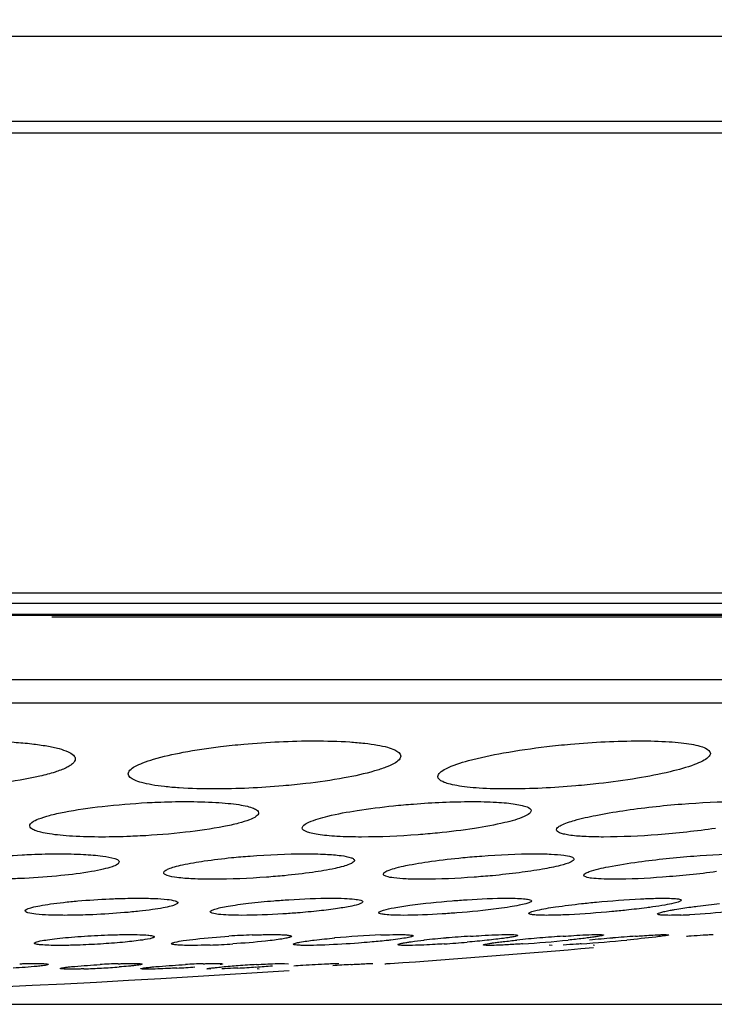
# Model space of a CAD drawing. Header units: millimetres. Extents: x 537 to 2248, y 801 to 1949.
# Tile 33 of 80: x 859 to 871, y 1464 to 1482. Entities that reach past the tile are written whole.
import ezdxf

# ---------------------------------------------------------------- set-up
doc = ezdxf.new("R2010")
doc.units = ezdxf.units.MM
doc.header["$LTSCALE"] = 16.335
doc.header["$PDMODE"] = 3
doc.header["$PDSIZE"] = 0.3125
doc.layers.get('0').update_dxf_attribs({"linetype": 'CONTINUOUS'})
doc.layers.get('Defpoints').update_dxf_attribs({"linetype": 'CONTINUOUS'})
doc.layers.add('02___PRT_ALL_AXES', color=7, linetype='CONTINUOUS')
doc.styles.get("Standard").update_dxf_attribs({"font": 'SimSun Regular.ttf', "width": 0.8})
doc.dimstyles.new('DIMSTYLE_1', dxfattribs={"dimtxt": 15, "dimasz": 10, "dimexe": 0.18, "dimexo": 0.0625, "dimgap": 0.09, "dimtad": 1, "dimdec": 1, "dimdsep": 46, "dimtxsty": 'Standard', "dimblk": 'CLOSED', "dimcen": 0.09, "dimadec": 0, "dimazin": 0, "dimtp": 0.01, "dimtm": 0.01, "dimtfac": 1, "dimtdec": 1, "dimtofl": 0, "dimtmove": 0, "dimatfit": 3, "dimldrblk": 'CLOSED', "dimfxl": 1, "dimtolj": 1, "dimarcsym": 0})

# ---------------------------------------------------------------- blocks, each defined once
blk = doc.blocks.new('_CLOSED')
at = {"color": 0, "linetype": 'ByBlock'}
for p, q in [((0, 0), (-1, 0.2143)), ((-1, 0.2143), (-1, -0.2143)), ((-1, -0.2143), (0, 0)), ((-1, 0), (0, 0))]:
    blk.add_line(p, q, dxfattribs=at)
blk = doc.blocks.new('*D34')
at = {"color": 0, "lineweight": -2, "transparency": 16777216}
for p, q in [((934.23, 1767.087), (1074.613, 1767.087)), ((1074.433, 1474.087), (1074.433, 1757.087)), ((844.723, 1464.087), (1074.613, 1464.087))]:
    blk.add_line(p, q, dxfattribs=at)
at = {"layer": 'Defpoints', "color": 0, "transparency": 16777216}
for p in [(934.168, 1767.087), (1074.433, 1767.087), (844.661, 1464.087)]:
    blk.add_point(p, dxfattribs=at)
at = {"color": 0, "lineweight": -2, "transparency": 16777216, "xscale": 10, "yscale": 10, "zscale": 10}
for p, rotation in [((1074.433, 1767.087), 90), ((1074.433, 1464.087), 270)]:
    blk.add_blockref('_CLOSED', p, dxfattribs=dict(at, rotation=rotation))
at = {"color": 0, "transparency": 16777216, "insert": (1065.093, 1615.587), "char_height": 15, "attachment_point": 5, "rotation": 90}
blk.add_mtext('\\A1;303mm [11.93in]', dxfattribs=at)

msp = doc.modelspace()

# ---------------------------------------------------------------- linework, layer by layer
at = {"color": 7, "linetype": 'Continuous'}
for p, q in [((758.562, 1481.836), (930.76, 1481.836)), ((760.543, 1480.279), (928.778, 1480.279)), ((761.161, 1480.065), (928.161, 1480.065)), ((909.67, 1471.625), (779.651, 1471.625)), ((909.277, 1471.437), (780.044, 1471.437)), ((780.903, 1471.24), (908.418, 1471.24)), ((908.197, 1471.215), (781.125, 1471.215)), ((859.161, 1471.189), (900.302, 1471.189)), ((901.391, 1470.034), (787.931, 1470.034)), ((900.753, 1469.608), (788.568, 1469.608))]:
    msp.add_line(p, q, dxfattribs=at)
for start, end in [(274.12764, 274.87358), (266.23382, 273.75835)]:
    msp.add_arc((844.661, 1751.795), 287.708, start, end, dxfattribs=at)
at = {"layer": '02___PRT_ALL_AXES', "color": 7, "linetype": 'Continuous'}
for p, q in [((870.434, 1465.366), (870.488, 1465.361)), ((871.281, 1465.366), (871.3, 1465.364)), ((868.342, 1465.166), (868.288, 1465.171)), ((869.12, 1465.166), (869.1, 1465.168)), ((863.436, 1464.836), (863.507, 1464.831)), ((864.395, 1464.836), (864.432, 1464.833)), ((865.043, 1464.836), (865.056, 1464.835)), ((865.37, 1464.836), (865.371, 1464.836)), ((862.079, 1464.731), (862.007, 1464.736)), ((862.968, 1464.731), (862.932, 1464.734))]:
    msp.add_line(p, q, dxfattribs=at)
for centre, radius, start, end in [((870.299, 1476.675), 10.96, 272.1413, 272.9727), ((863.461, 1449.217), 16.153, 92.1978, 93.7248), ((865.927, 1447.681), 17.692, 92.3477, 95.1027), ((868.323, 1443), 22.385, 93.79, 94.9237), ((870.484, 1437.314), 28.089, 93.9553, 94.8344), ((872.522, 1429.086), 36.346, 94.1757, 94.8382), ((861.463, 1481.217), 16.055, 272.1558, 273.6423), ((867.844, 1448.297), 17.066, 94.8475, 96.2289), ((864.905, 1487.509), 22.362, 273.7367, 274.8243), ((870.216, 1440.315), 25.076, 94.8012, 95.7604), ((865.96, 1492.333), 27.201, 273.8857, 275.6541), ((866.124, 1503.113), 38.018, 274.1562, 275.4171), ((872.633, 1427.666), 37.77, 94.8233, 95.4763), ((860.934, 1448.77), 16.07, 91.9697, 93.1575), ((859.273, 1479.809), 15.08, 273.0577, 274.284), ((860.408, 1484.137), 19.415, 273.1068, 274.0797), ((862.593, 1447.253), 17.59, 92.1338, 93.1844), ((863.765, 1447.651), 17.183, 93.9384, 94.9356), ((861.196, 1489.527), 24.815, 273.1912, 273.9566), ((864.319, 1440.031), 24.824, 93.2273, 94.0078), ((861.689, 1482.691), 17.962, 273.8914, 274.8624), ((867.975, 1411.252), 53.667, 93.5541, 93.9044), ((859.214, 1480.673), 15.946, 271.9407, 273.1044)]:
    msp.add_arc(centre, radius, start, end, dxfattribs=at)
for points, knots in [([(857.717, 1468.917), (857.969, 1468.917), (858.329, 1468.907), (858.782, 1468.868), (859.058, 1468.829), (859.281, 1468.783), (859.446, 1468.728), (859.556, 1468.672), (859.595, 1468.611), (859.595, 1468.585)], [0, 0, 0, 0, 0.38546, 0.552179, 0.695519, 0.812342, 0.900868, 0.961216, 1, 1, 1, 1]), ([(862.26, 1468.812), (862.402, 1468.829), (862.976, 1468.889), (863.553, 1468.917), (863.987, 1468.917)], [0, 0, 0, 0, 0.247694, 1, 1, 1, 1]), ([(863.987, 1468.917), (864.202, 1468.917), (864.509, 1468.91), (864.893, 1468.877), (865.123, 1468.846), (865.311, 1468.805), (865.457, 1468.759), (865.567, 1468.69), (865.567, 1468.638)], [0, 0, 0, 0, 0.392872, 0.559885, 0.702169, 0.817441, 0.904433, 1, 1, 1, 1]), ([(868.244, 1468.812), (868.389, 1468.829), (868.957, 1468.887), (869.528, 1468.917), (869.953, 1468.917)], [0, 0, 0, 0, 0.256088, 1, 1, 1, 1]), ([(869.953, 1468.917), (870.132, 1468.917), (870.386, 1468.911), (870.703, 1468.885), (870.89, 1468.86), (871.042, 1468.826), (871.161, 1468.789), (871.248, 1468.731), (871.248, 1468.688)], [0, 0, 0, 0, 0.39801, 0.564748, 0.705653, 0.81922, 0.904666, 1, 1, 1, 1]), ([(860.567, 1468.313), (860.567, 1468.337), (860.602, 1468.395), (860.698, 1468.457), (860.846, 1468.523), (861.14, 1468.619), (861.617, 1468.723), (862.03, 1468.784), (862.26, 1468.812)], [0, 0, 0, 0, 0.039694, 0.101576, 0.190799, 0.307512, 0.615156, 1, 1, 1, 1]), ([(866.248, 1468.263), (866.248, 1468.289), (866.294, 1468.352), (866.481, 1468.457), (866.877, 1468.582), (867.496, 1468.712), (867.978, 1468.78), (868.244, 1468.812)], [0, 0, 0, 0, 0.036913, 0.098658, 0.308196, 0.619242, 1, 1, 1, 1]), ([(859.595, 1468.585), (859.595, 1468.555), (859.561, 1468.507), (859.497, 1468.46), (859.388, 1468.401), (859.203, 1468.334), (858.799, 1468.228), (858.164, 1468.127), (857.62, 1468.078), (857.322, 1468.06)], [0, 0, 0, 0, 0.037982, 0.06581, 0.100741, 0.192669, 0.31294, 0.625139, 1, 1, 1, 1]), ([(865.567, 1468.638), (865.567, 1468.614), (865.53, 1468.555), (865.43, 1468.492), (865.278, 1468.424), (864.974, 1468.327), (864.483, 1468.222), (864.059, 1468.161), (863.823, 1468.134)], [0, 0, 0, 0, 0.039514, 0.101498, 0.191046, 0.308065, 0.61606, 1, 1, 1, 1]), ([(871.203, 1468.611), (871.174, 1468.586), (871.093, 1468.537), (870.864, 1468.442), (870.463, 1468.333), (869.877, 1468.22), (869.437, 1468.161), (869.2, 1468.134)], [0, 0, 0, 0, 0.056335, 0.135478, 0.358684, 0.654836, 1, 1, 1, 1]), ([(871.248, 1468.688), (871.248, 1468.682), (871.243, 1468.652), (871.221, 1468.627), (871.203, 1468.611)], [0, 0, 0, 0, 0.207653, 1, 1, 1, 1]), ([(862.147, 1468.035), (861.931, 1468.035), (861.625, 1468.042), (861.241, 1468.075), (861.012, 1468.106), (860.823, 1468.147), (860.677, 1468.193), (860.567, 1468.26), (860.567, 1468.313)], [0, 0, 0, 0, 0.392772, 0.55972, 0.702, 0.817289, 0.904356, 1, 1, 1, 1]), ([(867.544, 1468.035), (867.365, 1468.035), (867.111, 1468.04), (866.794, 1468.067), (866.607, 1468.092), (866.454, 1468.125), (866.335, 1468.163), (866.248, 1468.22), (866.248, 1468.263)], [0, 0, 0, 0, 0.398083, 0.564796, 0.705702, 0.819268, 0.904717, 1, 1, 1, 1]), ([(863.823, 1468.134), (863.685, 1468.118), (863.128, 1468.061), (862.567, 1468.035), (862.147, 1468.035)], [0, 0, 0, 0, 0.248548, 1, 1, 1, 1]), ([(869.2, 1468.134), (869.059, 1468.118), (868.508, 1468.063), (867.955, 1468.035), (867.544, 1468.035)], [0, 0, 0, 0, 0.256709, 1, 1, 1, 1]), ([(858.758, 1467.359), (858.758, 1467.384), (858.816, 1467.443), (858.941, 1467.495), (859.142, 1467.559), (859.529, 1467.643), (860.128, 1467.728), (860.638, 1467.769), (860.914, 1467.784)], [0, 0, 0, 0, 0.033367, 0.095375, 0.189037, 0.312229, 0.629224, 1, 1, 1, 1]), ([(860.914, 1467.784), (860.975, 1467.787), (861.214, 1467.799), (861.453, 1467.804), (861.631, 1467.804)], [0, 0, 0, 0, 0.256178, 1, 1, 1, 1]), ([(861.631, 1467.804), (861.812, 1467.804), (862.069, 1467.798), (862.391, 1467.774), (862.585, 1467.751), (862.74, 1467.723), (862.855, 1467.688), (862.93, 1467.654), (862.958, 1467.615), (862.958, 1467.598)], [0, 0, 0, 0, 0.394298, 0.561897, 0.704575, 0.819884, 0.906283, 0.964262, 1, 1, 1, 1]), ([(863.758, 1467.322), (863.758, 1467.342), (863.799, 1467.389), (863.955, 1467.465), (864.288, 1467.558), (864.806, 1467.653), (865.21, 1467.703), (865.433, 1467.726)], [0, 0, 0, 0, 0.033806, 0.093972, 0.303194, 0.616166, 1, 1, 1, 1]), ([(865.433, 1467.726), (865.555, 1467.739), (866.033, 1467.781), (866.513, 1467.804), (866.869, 1467.804)], [0, 0, 0, 0, 0.256063, 1, 1, 1, 1]), ([(866.869, 1467.804), (867.02, 1467.804), (867.233, 1467.8), (867.499, 1467.78), (867.656, 1467.762), (867.785, 1467.737), (867.881, 1467.71), (867.958, 1467.669), (867.958, 1467.635)], [0, 0, 0, 0, 0.400977, 0.568922, 0.710731, 0.824726, 0.909844, 1, 1, 1, 1]), ([(869.643, 1467.637), (870.002, 1467.691), (870.706, 1467.768), (871.413, 1467.804), (871.758, 1467.804)], [0, 0, 0, 0, 0.513286, 1, 1, 1, 1]), ([(862.958, 1467.598), (862.958, 1467.573), (862.899, 1467.514), (862.772, 1467.461), (862.569, 1467.397), (862.178, 1467.313), (861.575, 1467.228), (861.061, 1467.187), (860.783, 1467.173)], [0, 0, 0, 0, 0.033452, 0.095688, 0.189577, 0.312965, 0.630032, 1, 1, 1, 1]), ([(867.958, 1467.635), (867.958, 1467.615), (867.915, 1467.567), (867.755, 1467.49), (867.413, 1467.396), (866.882, 1467.301), (866.468, 1467.25), (866.24, 1467.227)], [0, 0, 0, 0, 0.033702, 0.09402, 0.303943, 0.617274, 1, 1, 1, 1]), ([(868.423, 1467.288), (868.423, 1467.303), (868.451, 1467.339), (868.561, 1467.4), (868.798, 1467.477), (869.177, 1467.562), (869.476, 1467.612), (869.643, 1467.637)], [0, 0, 0, 0, 0.034597, 0.093664, 0.297165, 0.606589, 1, 1, 1, 1]), ([(860.085, 1467.154), (859.905, 1467.154), (859.647, 1467.159), (859.325, 1467.183), (859.132, 1467.207), (858.976, 1467.235), (858.862, 1467.269), (858.787, 1467.303), (858.758, 1467.342), (858.758, 1467.359)], [0, 0, 0, 0, 0.394154, 0.561674, 0.704343, 0.819676, 0.906171, 0.964225, 1, 1, 1, 1]), ([(864.846, 1467.154), (864.696, 1467.154), (864.483, 1467.158), (864.216, 1467.178), (864.06, 1467.196), (863.931, 1467.22), (863.834, 1467.248), (863.758, 1467.288), (863.758, 1467.322)], [0, 0, 0, 0, 0.40103, 0.568944, 0.710748, 0.824742, 0.909866, 1, 1, 1, 1]), ([(871.34, 1467.311), (870.99, 1467.261), (870.308, 1467.188), (869.622, 1467.154), (869.289, 1467.154)], [0, 0, 0, 0, 0.515017, 1, 1, 1, 1]), ([(860.783, 1467.173), (860.724, 1467.17), (860.491, 1467.159), (860.258, 1467.154), (860.085, 1467.154)], [0, 0, 0, 0, 0.256183, 1, 1, 1, 1]), ([(866.24, 1467.227), (866.121, 1467.215), (865.658, 1467.175), (865.192, 1467.154), (864.846, 1467.154)], [0, 0, 0, 0, 0.256663, 1, 1, 1, 1]), ([(869.289, 1467.154), (869.168, 1467.154), (868.954, 1467.159), (868.71, 1467.177), (868.559, 1467.206), (868.482, 1467.228), (868.423, 1467.261), (868.423, 1467.288)], [0, 0, 0, 0, 0.405655, 0.71398, 0.826472, 0.910328, 1, 1, 1, 1]), ([(856.899, 1466.527), (856.899, 1466.545), (856.948, 1466.586), (857.045, 1466.622), (857.204, 1466.666), (857.511, 1466.726), (857.989, 1466.786), (858.396, 1466.816), (858.617, 1466.828)], [0, 0, 0, 0, 0.030704, 0.091054, 0.183737, 0.306289, 0.624109, 1, 1, 1, 1]), ([(858.617, 1466.828), (858.675, 1466.831), (858.9, 1466.841), (859.126, 1466.846), (859.294, 1466.846)], [0, 0, 0, 0, 0.256011, 1, 1, 1, 1]), ([(859.294, 1466.846), (859.444, 1466.846), (859.713, 1466.84), (860.056, 1466.815), (860.272, 1466.778), (860.374, 1466.74), (860.399, 1466.711), (860.399, 1466.698)], [0, 0, 0, 0, 0.396867, 0.709371, 0.91113, 0.967678, 1, 1, 1, 1]), ([(861.217, 1466.5), (861.217, 1466.514), (861.249, 1466.546), (861.317, 1466.576), (861.426, 1466.612), (861.643, 1466.664), (861.994, 1466.724), (862.295, 1466.759), (862.462, 1466.776)], [0, 0, 0, 0, 0.031333, 0.089588, 0.178089, 0.296056, 0.609184, 1, 1, 1, 1]), ([(862.462, 1466.776), (862.576, 1466.787), (863.024, 1466.826), (863.474, 1466.846), (863.81, 1466.846)], [0, 0, 0, 0, 0.252866, 1, 1, 1, 1]), ([(863.81, 1466.846), (863.935, 1466.846), (864.157, 1466.842), (864.44, 1466.821), (864.615, 1466.791), (864.697, 1466.759), (864.717, 1466.735), (864.717, 1466.725)], [0, 0, 0, 0, 0.402341, 0.713417, 0.911912, 0.967441, 1, 1, 1, 1]), ([(865.247, 1466.475), (865.247, 1466.49), (865.287, 1466.524), (865.366, 1466.555), (865.498, 1466.595), (865.755, 1466.652), (866.163, 1466.717), (866.513, 1466.757), (866.706, 1466.776)], [0, 0, 0, 0, 0.029276, 0.088006, 0.178375, 0.298612, 0.614665, 1, 1, 1, 1]), ([(866.706, 1466.776), (866.821, 1466.787), (867.26, 1466.824), (867.7, 1466.846), (868.025, 1466.846)], [0, 0, 0, 0, 0.262576, 1, 1, 1, 1]), ([(868.025, 1466.846), (868.126, 1466.846), (868.301, 1466.844), (868.534, 1466.824), (868.663, 1466.807), (868.746, 1466.77), (868.746, 1466.749)], [0, 0, 0, 0, 0.408339, 0.719223, 0.915478, 1, 1, 1, 1]), ([(868.746, 1466.749), (868.746, 1466.74), (868.729, 1466.717), (868.707, 1466.706), (868.692, 1466.699)], [0, 0, 0, 0, 0.368003, 1, 1, 1, 1]), ([(869.929, 1466.698), (870.266, 1466.745), (870.913, 1466.81), (871.562, 1466.846), (871.871, 1466.846)], [0, 0, 0, 0, 0.524277, 1, 1, 1, 1]), ([(860.399, 1466.698), (860.399, 1466.68), (860.35, 1466.638), (860.252, 1466.602), (860.091, 1466.557), (859.78, 1466.498), (859.297, 1466.437), (858.886, 1466.408), (858.663, 1466.396)], [0, 0, 0, 0, 0.030755, 0.091275, 0.184181, 0.306951, 0.624898, 1, 1, 1, 1]), ([(864.717, 1466.725), (864.717, 1466.711), (864.685, 1466.678), (864.614, 1466.648), (864.501, 1466.61), (864.276, 1466.557), (863.916, 1466.498), (863.606, 1466.462), (863.434, 1466.445)], [0, 0, 0, 0, 0.031198, 0.089673, 0.178544, 0.29689, 0.610388, 1, 1, 1, 1]), ([(868.692, 1466.699), (868.63, 1466.667), (868.454, 1466.619), (868.136, 1466.555), (867.72, 1466.495), (867.412, 1466.461), (867.248, 1466.445)], [0, 0, 0, 0, 0.142103, 0.368991, 0.662989, 1, 1, 1, 1]), ([(869.025, 1466.519), (869.138, 1466.56), (869.441, 1466.624), (869.744, 1466.673), (869.929, 1466.698)], [0, 0, 0, 0, 0.393985, 1, 1, 1, 1]), ([(858.663, 1466.396), (858.607, 1466.394), (858.388, 1466.384), (858.168, 1466.379), (858.005, 1466.379)], [0, 0, 0, 0, 0.256065, 1, 1, 1, 1]), ([(862.124, 1466.379), (861.999, 1466.379), (861.777, 1466.383), (861.495, 1466.403), (861.32, 1466.434), (861.237, 1466.466), (861.217, 1466.49), (861.217, 1466.5)], [0, 0, 0, 0, 0.402314, 0.713291, 0.911814, 0.967409, 1, 1, 1, 1]), ([(863.434, 1466.445), (863.323, 1466.435), (862.888, 1466.398), (862.45, 1466.379), (862.124, 1466.379)], [0, 0, 0, 0, 0.253747, 1, 1, 1, 1]), ([(865.968, 1466.379), (865.867, 1466.379), (865.692, 1466.381), (865.459, 1466.401), (865.33, 1466.418), (865.247, 1466.455), (865.247, 1466.475)], [0, 0, 0, 0, 0.408363, 0.719153, 0.915435, 1, 1, 1, 1]), ([(867.248, 1466.445), (867.136, 1466.435), (866.71, 1466.4), (866.283, 1466.379), (865.968, 1466.379)], [0, 0, 0, 0, 0.263217, 1, 1, 1, 1]), ([(868.923, 1466.453), (868.924, 1466.466), (868.963, 1466.496), (868.999, 1466.51), (869.025, 1466.519)], [0, 0, 0, 0, 0.326787, 1, 1, 1, 1]), ([(869.475, 1466.379), (869.398, 1466.379), (869.263, 1466.381), (869.084, 1466.396), (868.986, 1466.409), (868.923, 1466.437), (868.923, 1466.453)], [0, 0, 0, 0, 0.412336, 0.722078, 0.915875, 1, 1, 1, 1]), ([(871.362, 1466.519), (871.033, 1466.475), (870.405, 1466.413), (869.774, 1466.379), (869.475, 1466.379)], [0, 0, 0, 0, 0.526174, 1, 1, 1, 1]), ([(860.225, 1466.02), (860.271, 1466.022), (860.446, 1466.028), (860.621, 1466.032), (860.751, 1466.032)], [0, 0, 0, 0, 0.260948, 1, 1, 1, 1]), ([(860.751, 1466.032), (860.851, 1466.032), (861.029, 1466.029), (861.254, 1466.016), (861.394, 1465.995), (861.459, 1465.975), (861.477, 1465.958), (861.477, 1465.951)], [0, 0, 0, 0, 0.404947, 0.717912, 0.91672, 0.970969, 1, 1, 1, 1]), ([(863.236, 1465.985), (863.328, 1465.992), (863.68, 1466.017), (864.033, 1466.032), (864.293, 1466.032)], [0, 0, 0, 0, 0.262538, 1, 1, 1, 1]), ([(864.293, 1466.032), (864.373, 1466.032), (864.515, 1466.03), (864.695, 1466.02), (864.805, 1466.003), (864.856, 1465.987), (864.87, 1465.973), (864.87, 1465.967)], [0, 0, 0, 0, 0.409762, 0.721557, 0.917438, 0.970922, 1, 1, 1, 1]), ([(866.507, 1465.985), (866.6, 1465.992), (866.938, 1466.016), (867.278, 1466.032), (867.525, 1466.032)], [0, 0, 0, 0, 0.272872, 1, 1, 1, 1]), ([(867.525, 1466.032), (867.587, 1466.032), (867.694, 1466.031), (867.838, 1466.021), (867.914, 1466.012), (867.966, 1465.994), (867.966, 1465.982)], [0, 0, 0, 0, 0.41494, 0.726597, 0.920616, 1, 1, 1, 1]), ([(869.967, 1466.02), (870.007, 1466.022), (870.15, 1466.028), (870.293, 1466.032), (870.396, 1466.032)], [0, 0, 0, 0, 0.279394, 1, 1, 1, 1]), ([(870.396, 1466.032), (870.441, 1466.032), (870.52, 1466.031), (870.624, 1466.024), (870.68, 1466.017), (870.717, 1466.004), (870.717, 1465.996)], [0, 0, 0, 0, 0.418231, 0.728802, 0.921139, 1, 1, 1, 1]), ([(858.677, 1465.8), (858.677, 1465.814), (858.728, 1465.842), (858.811, 1465.867), (858.961, 1465.9), (859.152, 1465.929), (859.386, 1465.958), (859.747, 1465.993), (860.031, 1466.011), (860.225, 1466.02)], [0, 0, 0, 0, 0.027213, 0.08798, 0.18296, 0.308655, 0.460058, 0.63067, 1, 1, 1, 1]), ([(861.477, 1465.951), (861.477, 1465.936), (861.425, 1465.908), (861.34, 1465.883), (861.189, 1465.85), (860.996, 1465.82), (860.76, 1465.791), (860.395, 1465.756), (860.11, 1465.738), (859.915, 1465.73)], [0, 0, 0, 0, 0.027271, 0.088284, 0.183518, 0.309486, 0.461017, 0.631605, 1, 1, 1, 1]), ([(862.07, 1465.783), (862.07, 1465.794), (862.105, 1465.816), (862.165, 1465.836), (862.271, 1465.863), (862.41, 1465.889), (862.583, 1465.916), (862.861, 1465.951), (863.082, 1465.972), (863.236, 1465.985)], [0, 0, 0, 0, 0.02665, 0.084246, 0.174245, 0.294651, 0.442106, 0.612244, 1, 1, 1, 1]), ([(864.827, 1465.933), (864.776, 1465.912), (864.636, 1465.88), (864.383, 1465.836), (864.05, 1465.796), (863.805, 1465.773), (863.673, 1465.763)], [0, 0, 0, 0, 0.140535, 0.367195, 0.661836, 1, 1, 1, 1]), ([(864.87, 1465.967), (864.87, 1465.961), (864.854, 1465.945), (864.838, 1465.938), (864.827, 1465.933)], [0, 0, 0, 0, 0.349538, 1, 1, 1, 1]), ([(865.248, 1465.812), (865.311, 1465.832), (865.474, 1465.865), (865.893, 1465.929), (866.249, 1465.964), (866.507, 1465.985)], [0, 0, 0, 0, 0.157152, 0.39004, 1, 1, 1, 1]), ([(867.571, 1465.872), (867.502, 1465.861), (867.177, 1465.815), (866.851, 1465.783), (866.595, 1465.763)], [0, 0, 0, 0, 0.21376, 1, 1, 1, 1]), ([(867.966, 1465.982), (867.966, 1465.971), (867.921, 1465.949), (867.852, 1465.927), (867.724, 1465.898), (867.627, 1465.882), (867.571, 1465.872)], [0, 0, 0, 0, 0.085169, 0.280937, 0.589385, 1, 1, 1, 1]), ([(868.068, 1465.812), (868.18, 1465.838), (868.452, 1465.881), (868.725, 1465.915), (868.885, 1465.933)], [0, 0, 0, 0, 0.416329, 1, 1, 1, 1]), ([(868.885, 1465.933), (868.975, 1465.943), (869.335, 1465.979), (869.696, 1466.006), (869.967, 1466.02)], [0, 0, 0, 0, 0.251391, 1, 1, 1, 1]), ([(870.192, 1465.872), (870.154, 1465.867), (869.993, 1465.845), (869.831, 1465.826), (869.706, 1465.813)], [0, 0, 0, 0, 0.230031, 1, 1, 1, 1]), ([(870.717, 1465.996), (870.717, 1465.991), (870.704, 1465.979), (870.659, 1465.961), (870.558, 1465.934), (870.395, 1465.903), (870.265, 1465.883), (870.192, 1465.872)], [0, 0, 0, 0, 0.027231, 0.081444, 0.278844, 0.589999, 1, 1, 1, 1]), ([(870.512, 1465.811), (870.538, 1465.816), (870.665, 1465.838), (870.792, 1465.857), (870.892, 1465.87)], [0, 0, 0, 0, 0.21262, 1, 1, 1, 1]), ([(870.892, 1465.87), (870.932, 1465.876), (871.107, 1465.898), (871.282, 1465.919), (871.417, 1465.933)], [0, 0, 0, 0, 0.233028, 1, 1, 1, 1]), ([(859.402, 1465.718), (859.302, 1465.718), (859.125, 1465.721), (858.9, 1465.734), (858.759, 1465.755), (858.694, 1465.776), (858.677, 1465.792), (858.677, 1465.8)], [0, 0, 0, 0, 0.404898, 0.717756, 0.916595, 0.970917, 1, 1, 1, 1]), ([(859.915, 1465.73), (859.87, 1465.728), (859.7, 1465.722), (859.529, 1465.718), (859.402, 1465.718)], [0, 0, 0, 0, 0.260888, 1, 1, 1, 1]), ([(862.647, 1465.718), (862.566, 1465.718), (862.424, 1465.721), (862.245, 1465.731), (862.134, 1465.747), (862.083, 1465.764), (862.07, 1465.777), (862.07, 1465.783)], [0, 0, 0, 0, 0.409779, 0.721482, 0.917397, 0.970891, 1, 1, 1, 1]), ([(863.673, 1465.763), (863.584, 1465.756), (863.242, 1465.732), (862.899, 1465.718), (862.647, 1465.718)], [0, 0, 0, 0, 0.263156, 1, 1, 1, 1]), ([(865.166, 1465.768), (865.166, 1465.778), (865.2, 1465.797), (865.227, 1465.806), (865.248, 1465.812)], [0, 0, 0, 0, 0.311243, 1, 1, 1, 1]), ([(865.608, 1465.718), (865.545, 1465.718), (865.438, 1465.719), (865.294, 1465.729), (865.219, 1465.739), (865.166, 1465.756), (865.166, 1465.768)], [0, 0, 0, 0, 0.415086, 0.7267, 0.920684, 1, 1, 1, 1]), ([(866.595, 1465.763), (866.505, 1465.756), (866.176, 1465.733), (865.847, 1465.718), (865.608, 1465.718)], [0, 0, 0, 0, 0.273273, 1, 1, 1, 1]), ([(867.917, 1465.754), (867.917, 1465.756), (867.918, 1465.759), (867.921, 1465.762), (867.922, 1465.763)], [0, 0, 0, 0, 0.434657, 1, 1, 1, 1]), ([(868.238, 1465.718), (868.193, 1465.718), (868.114, 1465.719), (868.01, 1465.726), (867.954, 1465.733), (867.917, 1465.746), (867.917, 1465.754)], [0, 0, 0, 0, 0.418416, 0.72899, 0.921203, 1, 1, 1, 1]), ([(867.922, 1465.763), (867.935, 1465.775), (867.986, 1465.791), (868.035, 1465.805), (868.068, 1465.812)], [0, 0, 0, 0, 0.345538, 1, 1, 1, 1]), ([(868.655, 1465.73), (868.616, 1465.728), (868.477, 1465.722), (868.338, 1465.718), (868.238, 1465.718)], [0, 0, 0, 0, 0.278978, 1, 1, 1, 1]), ([(869.706, 1465.813), (869.617, 1465.803), (869.268, 1465.769), (868.917, 1465.743), (868.655, 1465.73)], [0, 0, 0, 0, 0.253059, 1, 1, 1, 1]), ([(870.279, 1465.743), (870.279, 1465.75), (870.305, 1465.762), (870.346, 1465.776), (870.421, 1465.794), (870.478, 1465.805), (870.512, 1465.811)], [0, 0, 0, 0, 0.082778, 0.276409, 0.584046, 1, 1, 1, 1]), ([(870.302, 1465.73), (870.299, 1465.731), (870.291, 1465.733), (870.279, 1465.737), (870.279, 1465.743)], [0, 0, 0, 0, 0.389329, 1, 1, 1, 1]), ([(870.497, 1465.718), (870.457, 1465.718), (870.392, 1465.72), (870.326, 1465.724), (870.302, 1465.73)], [0, 0, 0, 0, 0.619491, 1, 1, 1, 1]), ([(870.709, 1465.723), (870.689, 1465.722), (870.619, 1465.72), (870.548, 1465.718), (870.497, 1465.718)], [0, 0, 0, 0, 0.277593, 1, 1, 1, 1]), ([(871.896, 1465.813), (871.806, 1465.803), (871.464, 1465.77), (871.121, 1465.743), (870.867, 1465.73)], [0, 0, 0, 0, 0.262469, 1, 1, 1, 1]), ([(858.843, 1465.207), (858.843, 1465.211), (858.853, 1465.22), (858.889, 1465.234), (858.969, 1465.253), (859.098, 1465.273), (859.27, 1465.295), (859.476, 1465.315), (859.787, 1465.339), (860.029, 1465.352), (860.193, 1465.358)], [0, 0, 0, 0, 0.008572, 0.025432, 0.087319, 0.184969, 0.313973, 0.468001, 0.639457, 1, 1, 1, 1]), ([(860.193, 1465.358), (860.228, 1465.359), (860.36, 1465.363), (860.493, 1465.366), (860.59, 1465.366)], [0, 0, 0, 0, 0.266333, 1, 1, 1, 1]), ([(860.59, 1465.366), (860.653, 1465.366), (860.765, 1465.364), (860.905, 1465.358), (860.993, 1465.347), (861.031, 1465.337), (861.043, 1465.328), (861.043, 1465.324)], [0, 0, 0, 0, 0.412295, 0.725876, 0.922078, 0.974416, 1, 1, 1, 1]), ([(861.043, 1465.324), (861.043, 1465.32), (861.03, 1465.31), (861.018, 1465.306), (861.01, 1465.303)], [0, 0, 0, 0, 0.328463, 1, 1, 1, 1]), ([(861.423, 1465.226), (861.474, 1465.238), (861.601, 1465.259), (861.93, 1465.3), (862.209, 1465.322), (862.411, 1465.336)], [0, 0, 0, 0, 0.156554, 0.389367, 1, 1, 1, 1]), ([(862.841, 1465.358), (862.875, 1465.359), (862.998, 1465.363), (863.122, 1465.366), (863.212, 1465.366)], [0, 0, 0, 0, 0.272382, 1, 1, 1, 1]), ([(863.212, 1465.366), (863.261, 1465.366), (863.344, 1465.365), (863.459, 1465.36), (863.516, 1465.352), (863.559, 1465.343), (863.559, 1465.334)], [0, 0, 0, 0, 0.417362, 0.730678, 0.924907, 1, 1, 1, 1]), ([(863.559, 1465.334), (863.559, 1465.326), (863.522, 1465.313), (863.47, 1465.298), (863.369, 1465.281), (863.294, 1465.27), (863.25, 1465.264)], [0, 0, 0, 0, 0.079452, 0.274443, 0.584982, 1, 1, 1, 1]), ([(865.203, 1465.358), (865.234, 1465.359), (865.347, 1465.363), (865.46, 1465.366), (865.542, 1465.366)], [0, 0, 0, 0, 0.27946, 1, 1, 1, 1]), ([(865.794, 1465.343), (865.794, 1465.339), (865.783, 1465.332), (865.763, 1465.325), (865.728, 1465.316), (865.658, 1465.302), (865.542, 1465.284), (865.44, 1465.271), (865.383, 1465.264)], [0, 0, 0, 0, 0.024305, 0.077165, 0.160622, 0.274136, 0.586799, 1, 1, 1, 1]), ([(865.542, 1465.366), (865.577, 1465.366), (865.639, 1465.365), (865.722, 1465.361), (865.763, 1465.356), (865.794, 1465.349), (865.794, 1465.343)], [0, 0, 0, 0, 0.420802, 0.733085, 0.925601, 1, 1, 1, 1]), ([(867.713, 1465.35), (867.713, 1465.348), (867.706, 1465.343), (867.685, 1465.335), (867.634, 1465.324), (867.553, 1465.31), (867.441, 1465.294), (867.304, 1465.277), (867.083, 1465.253), (866.908, 1465.237), (866.786, 1465.226)], [0, 0, 0, 0, 0.007067, 0.022019, 0.078076, 0.167947, 0.289062, 0.437777, 0.609398, 1, 1, 1, 1]), ([(866.844, 1465.336), (866.913, 1465.34), (867.145, 1465.354), (867.378, 1465.366), (867.542, 1465.366)], [0, 0, 0, 0, 0.297213, 1, 1, 1, 1]), ([(867.542, 1465.366), (867.566, 1465.366), (867.608, 1465.365), (867.664, 1465.363), (867.692, 1465.359), (867.713, 1465.354), (867.713, 1465.35)], [0, 0, 0, 0, 0.423325, 0.734324, 0.925979, 1, 1, 1, 1]), ([(868.547, 1465.336), (868.613, 1465.34), (868.824, 1465.353), (869.036, 1465.366), (869.181, 1465.366)], [0, 0, 0, 0, 0.312678, 1, 1, 1, 1]), ([(869.286, 1465.356), (869.286, 1465.352), (869.265, 1465.347), (869.237, 1465.338), (869.178, 1465.329), (869.104, 1465.318), (869.01, 1465.305), (868.854, 1465.286), (868.728, 1465.273), (868.64, 1465.264)], [0, 0, 0, 0, 0.020334, 0.07339, 0.159287, 0.276375, 0.422101, 0.593746, 1, 1, 1, 1]), ([(869.181, 1465.366), (869.196, 1465.366), (869.222, 1465.365), (869.256, 1465.364), (869.273, 1465.362), (869.286, 1465.359), (869.286, 1465.356)], [0, 0, 0, 0, 0.425289, 0.73483, 0.925431, 1, 1, 1, 1]), ([(870.364, 1465.336), (870.324, 1465.33), (870.108, 1465.303), (869.89, 1465.281), (869.713, 1465.264)], [0, 0, 0, 0, 0.183233, 1, 1, 1, 1]), ([(869.876, 1465.336), (869.918, 1465.339), (870.063, 1465.349), (870.207, 1465.358), (870.309, 1465.362)], [0, 0, 0, 0, 0.292107, 1, 1, 1, 1]), ([(870.309, 1465.362), (870.322, 1465.363), (870.364, 1465.364), (870.405, 1465.366), (870.434, 1465.366)], [0, 0, 0, 0, 0.301659, 1, 1, 1, 1]), ([(870.488, 1465.361), (870.488, 1465.358), (870.472, 1465.355), (870.453, 1465.349), (870.412, 1465.343), (870.382, 1465.338), (870.364, 1465.336)], [0, 0, 0, 0, 0.070252, 0.261555, 0.572852, 1, 1, 1, 1]), ([(870.808, 1465.336), (870.837, 1465.338), (870.94, 1465.346), (871.042, 1465.353), (871.116, 1465.358)], [0, 0, 0, 0, 0.28588, 1, 1, 1, 1]), ([(871.116, 1465.358), (871.134, 1465.359), (871.189, 1465.362), (871.244, 1465.366), (871.281, 1465.366)], [0, 0, 0, 0, 0.340637, 1, 1, 1, 1]), ([(859.296, 1465.166), (859.233, 1465.166), (859.122, 1465.168), (858.981, 1465.174), (858.894, 1465.185), (858.855, 1465.194), (858.843, 1465.203), (858.843, 1465.207)], [0, 0, 0, 0, 0.412296, 0.725779, 0.922015, 0.97437, 1, 1, 1, 1]), ([(859.683, 1465.174), (859.648, 1465.172), (859.52, 1465.168), (859.391, 1465.166), (859.296, 1465.166)], [0, 0, 0, 0, 0.266167, 1, 1, 1, 1]), ([(861.01, 1465.303), (860.951, 1465.283), (860.783, 1465.258), (860.484, 1465.222), (860.102, 1465.193), (859.825, 1465.179), (859.683, 1465.174)], [0, 0, 0, 0, 0.139767, 0.377874, 0.679565, 1, 1, 1, 1]), ([(861.359, 1465.198), (861.359, 1465.205), (861.388, 1465.216), (861.407, 1465.222), (861.423, 1465.226)], [0, 0, 0, 0, 0.295589, 1, 1, 1, 1]), ([(861.706, 1465.166), (861.657, 1465.166), (861.573, 1465.167), (861.459, 1465.172), (861.402, 1465.18), (861.359, 1465.189), (861.359, 1465.198)], [0, 0, 0, 0, 0.417509, 0.730784, 0.924975, 1, 1, 1, 1]), ([(862.067, 1465.174), (862.034, 1465.172), (861.914, 1465.168), (861.793, 1465.166), (861.706, 1465.166)], [0, 0, 0, 0, 0.272101, 1, 1, 1, 1]), ([(863.25, 1465.264), (863.195, 1465.257), (862.94, 1465.228), (862.684, 1465.207), (862.483, 1465.195)], [0, 0, 0, 0, 0.213368, 1, 1, 1, 1]), ([(863.594, 1465.189), (863.594, 1465.19), (863.595, 1465.192), (863.597, 1465.194), (863.598, 1465.195)], [0, 0, 0, 0, 0.414558, 1, 1, 1, 1]), ([(863.846, 1465.166), (863.811, 1465.166), (863.749, 1465.167), (863.666, 1465.17), (863.625, 1465.176), (863.594, 1465.183), (863.594, 1465.189)], [0, 0, 0, 0, 0.420971, 0.733252, 0.925651, 1, 1, 1, 1]), ([(863.598, 1465.195), (863.609, 1465.203), (863.649, 1465.212), (863.687, 1465.221), (863.713, 1465.226)], [0, 0, 0, 0, 0.341503, 1, 1, 1, 1]), ([(863.713, 1465.226), (863.801, 1465.242), (864.015, 1465.27), (864.229, 1465.291), (864.354, 1465.303)], [0, 0, 0, 0, 0.415908, 1, 1, 1, 1]), ([(864.176, 1465.174), (864.145, 1465.172), (864.036, 1465.168), (863.926, 1465.166), (863.846, 1465.166)], [0, 0, 0, 0, 0.279057, 1, 1, 1, 1]), ([(865.002, 1465.226), (864.932, 1465.22), (864.657, 1465.198), (864.382, 1465.182), (864.176, 1465.174)], [0, 0, 0, 0, 0.252902, 1, 1, 1, 1]), ([(865.383, 1465.264), (865.354, 1465.261), (865.227, 1465.247), (865.1, 1465.235), (865.002, 1465.226)], [0, 0, 0, 0, 0.229826, 1, 1, 1, 1]), ([(865.513, 1465.182), (865.513, 1465.186), (865.535, 1465.194), (865.565, 1465.203), (865.625, 1465.214), (865.67, 1465.221), (865.696, 1465.225)], [0, 0, 0, 0, 0.077343, 0.270211, 0.579816, 1, 1, 1, 1]), ([(865.531, 1465.173), (865.528, 1465.174), (865.523, 1465.175), (865.513, 1465.178), (865.513, 1465.182)], [0, 0, 0, 0, 0.402913, 1, 1, 1, 1]), ([(865.684, 1465.166), (865.667, 1465.166), (865.616, 1465.167), (865.564, 1465.167), (865.531, 1465.173)], [0, 0, 0, 0, 0.339166, 1, 1, 1, 1]), ([(865.784, 1465.167), (865.775, 1465.167), (865.742, 1465.166), (865.709, 1465.166), (865.684, 1465.166)], [0, 0, 0, 0, 0.269401, 1, 1, 1, 1]), ([(865.696, 1465.225), (865.717, 1465.228), (865.816, 1465.242), (865.915, 1465.254), (865.993, 1465.262)], [0, 0, 0, 0, 0.212636, 1, 1, 1, 1]), ([(866.363, 1465.195), (866.308, 1465.191), (866.115, 1465.179), (865.922, 1465.17), (865.784, 1465.167)], [0, 0, 0, 0, 0.282108, 1, 1, 1, 1]), ([(867.086, 1465.176), (867.086, 1465.18), (867.106, 1465.184), (867.133, 1465.193), (867.188, 1465.202), (867.258, 1465.213), (867.347, 1465.225), (867.496, 1465.243), (867.615, 1465.255), (867.699, 1465.264)], [0, 0, 0, 0, 0.020345, 0.073124, 0.158589, 0.275179, 0.420537, 0.592127, 1, 1, 1, 1]), ([(867.088, 1465.173), (867.087, 1465.174), (867.087, 1465.174), (867.086, 1465.175), (867.086, 1465.176)], [0, 0, 0, 0, 0.575349, 1, 1, 1, 1]), ([(867.191, 1465.166), (867.167, 1465.166), (867.134, 1465.169), (867.097, 1465.168), (867.088, 1465.173)], [0, 0, 0, 0, 0.686513, 1, 1, 1, 1]), ([(867.443, 1465.174), (867.418, 1465.172), (867.334, 1465.169), (867.25, 1465.166), (867.191, 1465.166)], [0, 0, 0, 0, 0.298805, 1, 1, 1, 1]), ([(867.803, 1465.195), (867.771, 1465.192), (867.651, 1465.185), (867.531, 1465.178), (867.443, 1465.174)], [0, 0, 0, 0, 0.27084, 1, 1, 1, 1]), ([(868.879, 1465.195), (868.849, 1465.192), (868.739, 1465.185), (868.629, 1465.178), (868.549, 1465.174)], [0, 0, 0, 0, 0.277651, 1, 1, 1, 1]), ([(858.994, 1464.794), (858.96, 1464.79), (858.78, 1464.77), (858.599, 1464.759), (858.452, 1464.751)], [0, 0, 0, 0, 0.188554, 1, 1, 1, 1]), ([(858.574, 1464.83), (858.6, 1464.831), (858.697, 1464.834), (858.794, 1464.836), (858.865, 1464.836)], [0, 0, 0, 0, 0.273719, 1, 1, 1, 1]), ([(858.865, 1464.836), (858.884, 1464.836), (858.947, 1464.835), (859.009, 1464.834), (859.052, 1464.831)], [0, 0, 0, 0, 0.30942, 1, 1, 1, 1]), ([(859.102, 1464.819), (859.102, 1464.816), (859.089, 1464.812), (859.071, 1464.807), (859.036, 1464.8), (859.009, 1464.796), (858.994, 1464.794)], [0, 0, 0, 0, 0.078994, 0.271573, 0.579928, 1, 1, 1, 1]), ([(859.052, 1464.831), (859.064, 1464.829), (859.077, 1464.827), (859.102, 1464.824), (859.102, 1464.819)], [0, 0, 0, 0, 0.727668, 1, 1, 1, 1]), ([(859.321, 1464.743), (859.321, 1464.747), (859.339, 1464.751), (859.363, 1464.757), (859.412, 1464.764), (859.448, 1464.769), (859.47, 1464.771)], [0, 0, 0, 0, 0.07359, 0.266776, 0.578104, 1, 1, 1, 1]), ([(859.47, 1464.771), (859.508, 1464.775), (859.701, 1464.794), (859.894, 1464.807), (860.048, 1464.816)], [0, 0, 0, 0, 0.199398, 1, 1, 1, 1]), ([(860.381, 1464.83), (860.406, 1464.831), (860.495, 1464.834), (860.585, 1464.836), (860.649, 1464.836)], [0, 0, 0, 0, 0.281451, 1, 1, 1, 1]), ([(860.821, 1464.824), (860.821, 1464.821), (860.807, 1464.817), (860.789, 1464.812), (860.751, 1464.806), (860.703, 1464.799), (860.642, 1464.792), (860.539, 1464.782), (860.457, 1464.776), (860.4, 1464.771)], [0, 0, 0, 0, 0.020741, 0.073638, 0.159164, 0.275543, 0.420784, 0.592361, 1, 1, 1, 1]), ([(860.649, 1464.836), (860.673, 1464.836), (860.715, 1464.835), (860.772, 1464.834), (860.799, 1464.83), (860.821, 1464.828), (860.821, 1464.824)], [0, 0, 0, 0, 0.42193, 0.7356, 0.929227, 1, 1, 1, 1]), ([(860.797, 1464.739), (860.797, 1464.741), (860.803, 1464.743), (860.82, 1464.748), (860.86, 1464.755), (860.924, 1464.763), (860.976, 1464.768), (861.006, 1464.771)], [0, 0, 0, 0, 0.021271, 0.072038, 0.266337, 0.579623, 1, 1, 1, 1]), ([(861.006, 1464.771), (861.049, 1464.775), (861.252, 1464.793), (861.456, 1464.807), (861.616, 1464.815)], [0, 0, 0, 0, 0.21197, 1, 1, 1, 1]), ([(861.939, 1464.83), (861.962, 1464.831), (862.043, 1464.834), (862.123, 1464.836), (862.18, 1464.836)], [0, 0, 0, 0, 0.290977, 1, 1, 1, 1]), ([(862.007, 1464.736), (862.007, 1464.738), (862.016, 1464.74), (862.028, 1464.743), (862.052, 1464.747), (862.099, 1464.753), (862.179, 1464.761), (862.247, 1464.768), (862.286, 1464.771)], [0, 0, 0, 0, 0.019246, 0.070178, 0.152931, 0.266737, 0.582146, 1, 1, 1, 1]), ([(862.18, 1464.836), (862.197, 1464.836), (862.225, 1464.835), (862.264, 1464.835), (862.282, 1464.832), (862.297, 1464.83), (862.297, 1464.828)], [0, 0, 0, 0, 0.42455, 0.736661, 0.92928, 1, 1, 1, 1]), ([(862.297, 1464.828), (862.297, 1464.824), (862.276, 1464.821), (862.265, 1464.818), (862.255, 1464.816)], [0, 0, 0, 0, 0.269612, 1, 1, 1, 1]), ([(862.922, 1464.816), (862.975, 1464.819), (863.147, 1464.827), (863.318, 1464.836), (863.436, 1464.836)], [0, 0, 0, 0, 0.312538, 1, 1, 1, 1]), ([(863.602, 1464.794), (863.658, 1464.798), (863.865, 1464.812), (864.072, 1464.824), (864.222, 1464.83)], [0, 0, 0, 0, 0.274692, 1, 1, 1, 1]), ([(864.222, 1464.83), (864.24, 1464.831), (864.298, 1464.834), (864.356, 1464.836), (864.395, 1464.836)], [0, 0, 0, 0, 0.319589, 1, 1, 1, 1]), ([(864.648, 1464.816), (864.734, 1464.821), (864.866, 1464.828), (864.997, 1464.836), (865.043, 1464.836)], [0, 0, 0, 0, 0.654353, 1, 1, 1, 1]), ([(865.274, 1464.83), (865.286, 1464.831), (865.318, 1464.833), (865.35, 1464.836), (865.37, 1464.836)], [0, 0, 0, 0, 0.391226, 1, 1, 1, 1]), ([(859.493, 1464.731), (859.469, 1464.731), (859.427, 1464.732), (859.37, 1464.733), (859.343, 1464.737), (859.321, 1464.739), (859.321, 1464.743)], [0, 0, 0, 0, 0.422122, 0.735824, 0.929278, 1, 1, 1, 1]), ([(859.754, 1464.736), (859.73, 1464.735), (859.643, 1464.733), (859.556, 1464.731), (859.493, 1464.731)], [0, 0, 0, 0, 0.281126, 1, 1, 1, 1]), ([(860.914, 1464.731), (860.897, 1464.731), (860.869, 1464.732), (860.83, 1464.732), (860.812, 1464.735), (860.797, 1464.737), (860.797, 1464.739)], [0, 0, 0, 0, 0.424966, 0.73724, 0.929693, 1, 1, 1, 1]), ([(861.46, 1464.751), (861.406, 1464.748), (861.224, 1464.739), (861.042, 1464.731), (860.914, 1464.731)], [0, 0, 0, 0, 0.296537, 1, 1, 1, 1]), ([(862.577, 1464.751), (862.551, 1464.749), (862.452, 1464.744), (862.353, 1464.739), (862.281, 1464.736)], [0, 0, 0, 0, 0.269233, 1, 1, 1, 1])]:
    msp.add_open_spline(points, degree=3, knots=knots, dxfattribs=at)

# ---------------------------------------------------------------- dimensions: what is measured, and where the dimension line sits
at = {"color": 3}
dim = msp.add_linear_dim(base=(1074.433, 1767.087), p1=(844.661, 1464.087), p2=(934.168, 1767.087), angle=90, dimstyle='DIMSTYLE_1', override={"dimpost": 'mm'}, dxfattribs=at)
dim.commit()
dim.dimension.update_dxf_attribs({"geometry": '*D34', "text_midpoint": (1074.433, 1615.587), "dimtype": 160})

doc.saveas('drawing.dxf')
